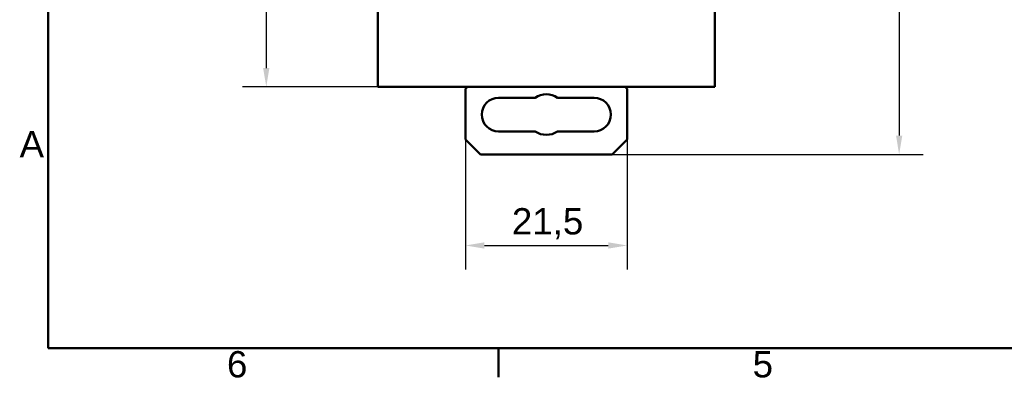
# Model space of a CAD drawing. Header units: millimetres. Extents: x 0 to 420, y 0 to 297.
# Tile 1 of 15: x 6 to 137, y 6 to 54. Entities that reach past the tile are written whole.
import ezdxf

# ---------------------------------------------------------------- set-up
doc = ezdxf.new("R2010")
doc.units = ezdxf.units.MM
for name, color, linetype, lineweight in [('Arêtes visibles(celduc)', 7, 'Continuous', 50), ('Cadre_0', 7, 'Continuous', 50), ('Cadre_2', 7, 'Continuous', 50), ('Cotes(celduc)', 7, 'Continuous', 25)]:
    doc.layers.add(name, color=color, linetype=linetype, lineweight=lineweight)
doc.styles.add('Cadre_1', font='arial.ttf')
doc.styles.add('Courant-CELDUC', font='arial.ttf')
doc.dimstyles.new('Celduc', dxfattribs={"dimtxt": 3.5, "dimasz": 2.5, "dimexe": 3.175, "dimexo": 0, "dimgap": 0.762, "dimtad": 1, "dimrnd": 1e-08, "dimtxsty": 'Courant-CELDUC', "dimcen": 0.09, "dimdle": 10, "dimclrd": 7, "dimclre": 7, "dimclrt": 7, "dimazin": 2, "dimtfac": 0.714286, "dimtdec": 3, "dimtmove": 0, "dimatfit": 3, "dimfxl": 1, "dimtolj": 1, "dimlwd": 25, "dimlwe": 25, "dimarcsym": 0})

# ---------------------------------------------------------------- blocks, each defined once
blk = doc.blocks.new('Cadres Cadre par défaut')
at = {"layer": 'Cadre_0'}
blk.add_line((70, 10), (70, 6.1), dxfattribs=at)
at = {"layer": 'Cadre_0', "flags": 128}
blk.add_lwpolyline([(10, 10), (10, 287), (410, 287), (410, 10), (10, 10)], dxfattribs=at)
at = {"layer": 'Cadre_2', "char_height": 3.5, "attachment_point": 7, "style": 'Cadre_1'}
for s, insert in [('A', (6.21, 35.38)), ('6', (33.83, 6.04)), ('5', (103.85, 6.04))]:
    blk.add_mtext(s, dxfattribs=dict(at, insert=insert))
blk = doc.blocks.new('*D8')
at = {"layer": 'Cotes(celduc)', "color": 7, "linetype": 'Continuous', "lineweight": 25, "transparency": 16777216}
for p, q in [((54.42, 124.77), (35.89, 124.77)), ((39.07, 122.27), (39.07, 47.27)), ((54.42, 44.77), (35.89, 44.77))]:
    blk.add_line(p, q, dxfattribs=at)
at = {"layer": 'Cotes(celduc)', "color": 7, "linetype": 'Continuous', "transparency": 16777216}
for points in [[(38.65, 122.27), (39.48, 122.27), (39.07, 124.77)], [(38.65, 47.27), (39.48, 47.27), (39.07, 44.77)]]:
    blk.add_solid(points, dxfattribs=at)
at = {"layer": 'Defpoints', "color": 0, "linetype": 'Continuous', "transparency": 16777216}
for p in [(54.42, 124.77), (39.07, 44.77), (54.42, 44.77)]:
    blk.add_point(p, dxfattribs=at)
at = {"layer": 'Cotes(celduc)', "color": 7, "linetype": 'Continuous', "lineweight": 25, "transparency": 16777216, "insert": (34.73, 82.27), "char_height": 3.5, "attachment_point": 1, "rotation": 90, "style": 'Courant-CELDUC'}
blk.add_mtext('\\A1;80', dxfattribs=at)
blk = doc.blocks.new('*D9')
at = {"layer": 'Cotes(celduc)', "color": 7, "linetype": 'Continuous', "lineweight": 25, "transparency": 16777216}
for p, q in [((85.12, 133.77), (126.54, 133.77)), ((123.36, 131.27), (123.36, 38.27)), ((85.12, 35.77), (126.54, 35.77))]:
    blk.add_line(p, q, dxfattribs=at)
at = {"layer": 'Cotes(celduc)', "color": 7, "linetype": 'Continuous', "transparency": 16777216}
for points in [[(122.95, 131.27), (123.78, 131.27), (123.36, 133.77)], [(122.95, 38.27), (123.78, 38.27), (123.36, 35.77)]]:
    blk.add_solid(points, dxfattribs=at)
at = {"layer": 'Defpoints', "color": 0, "linetype": 'Continuous', "transparency": 16777216}
for p in [(85.12, 133.77), (85.12, 35.77), (123.36, 35.77)]:
    blk.add_point(p, dxfattribs=at)
at = {"layer": 'Cotes(celduc)', "color": 7, "linetype": 'Continuous', "lineweight": 25, "transparency": 16777216, "insert": (119.03, 82.26), "char_height": 3.5, "attachment_point": 1, "rotation": 90, "style": 'Courant-CELDUC'}
blk.add_mtext('\\A1;98', dxfattribs=at)
blk = doc.blocks.new('*D12')
at = {"layer": 'Cotes(celduc)', "color": 7, "linetype": 'Continuous', "lineweight": 25, "transparency": 16777216}
for p, q in [((65.62, 37.77), (65.62, 20.47)), ((87.12, 37.77), (87.12, 20.47)), ((68.12, 23.65), (84.62, 23.65))]:
    blk.add_line(p, q, dxfattribs=at)
at = {"layer": 'Cotes(celduc)', "color": 7, "linetype": 'Continuous', "transparency": 16777216}
for points in [[(68.12, 24.07), (68.12, 23.23), (65.62, 23.65)], [(84.62, 24.07), (84.62, 23.23), (87.12, 23.65)]]:
    blk.add_solid(points, dxfattribs=at)
at = {"layer": 'Defpoints', "color": 0, "linetype": 'Continuous', "transparency": 16777216}
for p in [(65.62, 37.77), (87.12, 37.77), (87.12, 23.65)]:
    blk.add_point(p, dxfattribs=at)
at = {"layer": 'Cotes(celduc)', "color": 7, "linetype": 'Continuous', "lineweight": 25, "transparency": 16777216, "insert": (71.78, 28.62), "char_height": 3.5, "attachment_point": 1, "style": 'Courant-CELDUC'}
blk.add_mtext('\\A1;21,5', dxfattribs=at)

msp = doc.modelspace()

# ---------------------------------------------------------------- linework, layer by layer
at = {"layer": 'Arêtes visibles(celduc)'}
for p, q in [((53.921, 44.774), (53.921, 124.774)), ((98.821, 44.774), (98.821, 124.774)), ((53.921, 44.774), (54.068, 44.774)), ((54.068, 44.774), (54.421, 44.774)), ((98.321, 44.774), (54.421, 44.774)), ((65.871, 44.774), (65.621, 44.524)), ((86.871, 44.774), (87.121, 44.524)), ((98.321, 44.774), (98.675, 44.774)), ((98.675, 44.774), (98.821, 44.774)), ((65.621, 44.524), (65.621, 37.774)), ((70.021, 43.324), (74.879, 43.324)), ((82.721, 43.324), (77.864, 43.324)), ((87.121, 44.524), (87.121, 37.774)), ((74.879, 38.824), (70.021, 38.824)), ((77.864, 38.824), (82.721, 38.824)), ((67.621, 35.774), (65.621, 37.774)), ((85.121, 35.774), (87.121, 37.774)), ((67.621, 35.774), (85.121, 35.774))]:
    msp.add_line(p, q, dxfattribs=at)
for centre, radius, start, end in [((70.021, 41.074), 2.25, 90, 270), ((76.371, 41.074), 2.7, 56.44269, 123.55731), ((82.721, 41.074), 2.25, 270, 90), ((76.371, 41.074), 2.7, 236.44269, 303.55731)]:
    msp.add_arc(centre, radius, start, end, dxfattribs=at)

# ---------------------------------------------------------------- block references
msp.add_blockref('Cadres Cadre par défaut', (0, 0))

# ---------------------------------------------------------------- dimensions: what is measured, and where the dimension line sits
at = {"layer": 'Cotes(celduc)', "color": 7, "linetype": 'Continuous', "lineweight": 25}
for base, p1, p2, angle, picture, middle in [((123.362, 35.774), (85.121, 133.774), (85.121, 35.774), 90, '*D9', (123.362, 84.774)), ((39.068, 44.774), (54.421, 124.774), (54.421, 44.774), 90, '*D8', (39.068, 84.774)), ((87.121, 23.649), (65.621, 37.774), (87.121, 37.774), 180, '*D12', (76.371, 23.649))]:
    dim = msp.add_linear_dim(base=base, p1=p1, p2=p2, angle=angle, dimstyle='Celduc', override={"dimgap": 0.762, "dimdec": 2, "dimtol": 0, "dimlim": 0, "dimtp": 0, "dimtm": 0, "dimtdec": 3, "dimtofl": 0, "dimatfit": 1}, dxfattribs=at)
    dim.commit()
    dim.dimension.update_dxf_attribs({"geometry": picture, "text_midpoint": middle, "dimtype": 160})

doc.saveas('drawing.dxf')
